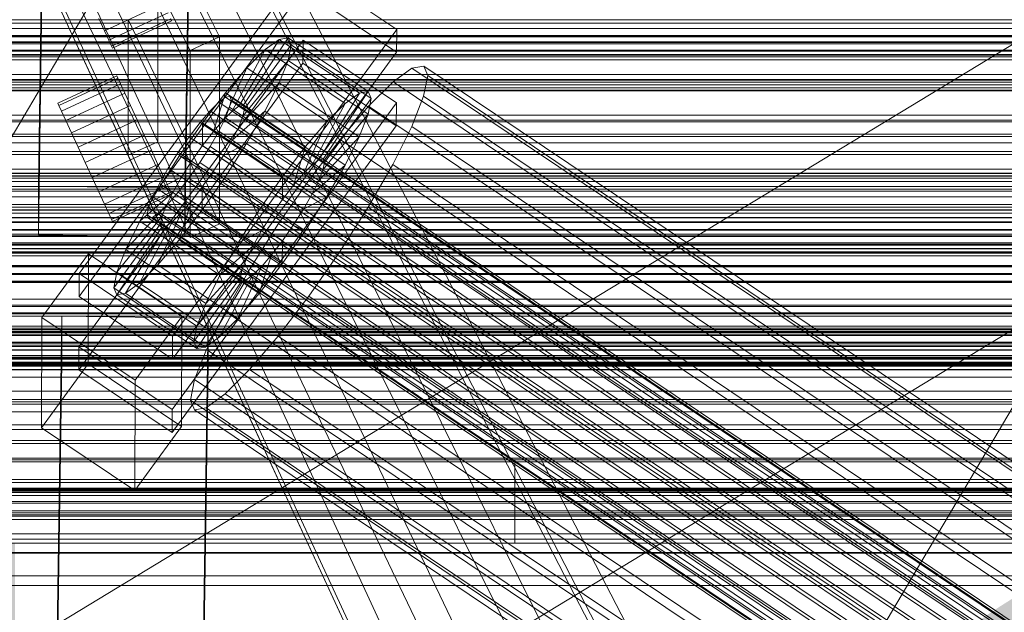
# Model space of a CAD drawing. Header units: millimetres. Extents: x -2233 to 65662, y -50530 to 6847.
# Tile 41 of 256: x -381 to -260, y -34958 to -34886. Entities that reach past the tile are written whole.
import ezdxf

# ---------------------------------------------------------------- set-up
doc = ezdxf.new("R2010")
doc.units = ezdxf.units.MM
for name, color, linetype, lineweight in [('COTAS_O', 1, 'Continuous', 0), ('frontal_briquetadora', 7, 'Continuous', 0), ('frontal_C01', 7, 'Continuous', 0), ('frontal_C02', 7, 'Continuous', 0), ('frontal_C03', 7, 'Continuous', 0), ('frontal_mezcladora', 7, 'Continuous', 0), ('frontal_secador', 7, 'Continuous', 0), ('frontal_tolva-C01', 7, 'Continuous', 0)]:
    doc.layers.add(name, color=color, linetype=linetype, lineweight=lineweight)
doc.dimstyles.new('R19_100', dxfattribs={"dimtxt": 250, "dimasz": 150, "dimexe": 150, "dimexo": 80, "dimgap": 100, "dimtad": 1, "dimtih": 1, "dimtoh": 1, "dimdsep": 46, "dimcen": 0.09, "dimadec": 0, "dimazin": 0, "dimtfac": 1, "dimtdec": 4, "dimtofl": 0, "dimtmove": 0, "dimatfit": 3, "dimfxl": 1, "dimtolj": 1, "dimtzin": 0, "dimarcsym": 0})

# ---------------------------------------------------------------- blocks, each defined once
blk = doc.blocks.new('DIM_R32_41')
at = {"layer": 'COTAS_O'}
for p, q in [((-1850, -34800), (-1850, -35500)), ((-150, -34800), (-150, -35500)), ((-1850, -35500), (-1700, -35455)), ((-150, -35500), (-300, -35455)), ((-150, -35500), (-1850, -35500)), ((-1850, -35500), (-1700, -35545)), ((-150, -35500), (-300, -35545))]:
    blk.add_line(p, q, dxfattribs=at)
blk.add_text('1700 O', height=250, rotation=180, dxfattribs=at).set_placement((-1000, -35600))
blk = doc.blocks.new('DIM_R32_42')
at = {"layer": 'COTAS_O'}
for p, q in [((-650, -33700), (50, -33700)), ((50, -33700), (5, -33850)), ((50, -34900), (50, -33700)), ((50, -33700), (95, -33850)), ((50, -34900), (5, -34750)), ((50, -34900), (95, -34750)), ((-650, -34900), (50, -34900))]:
    blk.add_line(p, q, dxfattribs=at)
blk.add_text('1200 O', height=250, rotation=90, dxfattribs=at).set_placement((-50, -34300))
blk = doc.blocks.new('DIM_R32_43')
at = {"layer": 'COTAS_O'}
for p, q in [((-650, -34200), (-500, -34155)), ((650, -34200), (500, -34155)), ((-650, -34900), (-650, -34200)), ((-650, -34200), (650, -34200)), ((-650, -34200), (-500, -34245)), ((650, -34200), (500, -34245)), ((650, -34900), (650, -34200))]:
    blk.add_line(p, q, dxfattribs=at)
blk.add_text('1300 O', height=250, dxfattribs=at).set_placement((0, -34100))
blk = doc.blocks.new('DIM_R32_45')
at = {"layer": 'COTAS_O'}
for p, q in [((-1480, -35300), (-1330, -35255)), ((490, -35300), (340, -35255)), ((-1480, -36000), (-1480, -35300)), ((-1480, -35300), (490, -35300)), ((-1480, -35300), (-1330, -35345)), ((490, -35300), (340, -35345)), ((490, -36000), (490, -35300))]:
    blk.add_line(p, q, dxfattribs=at)
blk.add_text('1970 O', height=250, dxfattribs=at).set_placement((-495, -35200))
blk = doc.blocks.new('DIM_R32_47')
at = {"layer": 'COTAS_O'}
for p, q in [((-1400, -35300), (-1250, -35255)), ((1400, -35300), (1250, -35255)), ((-1400, -36000), (-1400, -35300)), ((-1400, -35300), (1400, -35300)), ((-1400, -35300), (-1250, -35345)), ((1400, -35300), (1250, -35345)), ((1400, -36000), (1400, -35300))]:
    blk.add_line(p, q, dxfattribs=at)
blk.add_text('2800 O', height=250, dxfattribs=at).set_placement((0, -35200))

msp = doc.modelspace()

# ---------------------------------------------------------------- linework, layer by layer
at = {"layer": 'frontal_briquetadora'}
for p, q in [((-490, -34940), (340, -34940)), ((-490, -34940), (490, -34940)), ((-490, -34940), (-320, -34940)), ((-320, -34950), (-320, -34940)), ((-1330, -34950), (340, -34950)), ((-1330, -34950), (-320, -34950))]:
    msp.add_line(p, q, dxfattribs=at)
at = {"layer": 'frontal_C01'}
for p, q in [((-413.642, -34953.889), (-153.642, -34513.889)), ((-373.501, -34916.826), (-345.969, -34879.114)), ((-345.969, -34879.114), (-334.501, -34886.822)), ((-345.981, -34881.937), (-373.513, -34919.648)), ((-334.513, -34889.644), (-345.981, -34881.937)), ((-334.501, -34886.822), (-362.033, -34924.533)), ((-334.501, -34886.822), (-334.513, -34889.644)), ((-373.539, -34925.858), (-346.008, -34888.147)), ((-353.892, -34896.269), (-348.918, -34888.053)), ((-353.378, -34896.175), (-347.835, -34887.856)), ((-353.205, -34896.591), (-347.47, -34888.735)), ((-348.918, -34888.053), (-350.645, -34889.315)), ((-347.835, -34887.856), (-348.918, -34888.053)), ((-348.918, -34888.053), (-339.088, -34894.66)), ((-347.847, -34890.632), (-347.47, -34888.735)), ((-347.835, -34887.856), (-338.005, -34894.462)), ((-347.47, -34888.735), (-347.835, -34887.856)), ((-347.47, -34888.735), (-337.64, -34895.341)), ((-346.02, -34890.969), (-346.008, -34888.147)), ((-346.008, -34888.147), (-334.539, -34895.854)), ((-362.045, -34927.356), (-334.513, -34889.644)), ((-354.71, -34896.866), (-350.645, -34889.315)), ((-350.645, -34889.315), (-352.899, -34891.554)), ((-350.645, -34889.315), (-340.816, -34895.921)), ((-346.02, -34890.969), (-373.551, -34928.68)), ((-353.384, -34897.49), (-347.847, -34890.632)), ((-348.941, -34893.416), (-347.847, -34890.632)), ((-347.847, -34890.632), (-338.017, -34897.238)), ((-334.551, -34898.677), (-346.02, -34890.969)), ((-331.181, -34891.34), (-332.629, -34891.604)), ((-330.692, -34892.515), (-331.181, -34891.34)), ((-331.181, -34891.34), (-146.872, -35015.209)), ((-355.777, -34897.927), (-352.899, -34891.554)), ((-352.899, -34891.554), (-355.525, -34894.619)), ((-352.899, -34891.554), (-343.069, -34898.161)), ((-332.629, -34891.604), (-334.938, -34893.291)), ((-332.629, -34891.604), (-148.32, -35015.473)), ((-331.197, -34895.051), (-330.692, -34892.515)), ((-330.692, -34892.515), (-146.383, -35016.385)), ((-353.902, -34898.809), (-348.941, -34893.416)), ((-350.678, -34896.899), (-348.941, -34893.416)), ((-348.941, -34893.416), (-339.111, -34900.023)), ((-334.938, -34893.291), (-337.95, -34896.284)), ((-334.938, -34893.291), (-150.629, -35017.16)), ((-355.525, -34894.619), (-358.345, -34898.3)), ((-357.021, -34899.379), (-355.525, -34894.619)), ((-355.017, -34895.074), (-355.53, -34895.168)), ((-355.525, -34894.619), (-345.695, -34901.225)), ((-354.844, -34895.49), (-355.017, -34895.074)), ((-355.017, -34895.074), (-141.218, -35038.762)), ((-339.088, -34894.66), (-344.062, -34902.875)), ((-338.005, -34894.462), (-343.549, -34902.781)), ((-340.816, -34895.921), (-339.088, -34894.66)), ((-339.088, -34894.66), (-338.005, -34894.462)), ((-338.005, -34894.462), (-337.64, -34895.341)), ((-332.659, -34898.773), (-331.197, -34895.051)), ((-331.197, -34895.051), (-146.887, -35018.92)), ((-334.539, -34895.854), (-362.071, -34933.565)), ((-356.348, -34895.765), (-357.415, -34896.826)), ((-355.53, -34895.168), (-356.348, -34895.765)), ((-356.348, -34895.765), (-142.549, -35039.454)), ((-355.53, -34895.168), (-141.731, -35038.856)), ((-355.022, -34896.389), (-354.844, -34895.49)), ((-354.844, -34895.49), (-141.045, -35039.179)), ((-354.71, -34896.866), (-353.892, -34896.269)), ((-353.892, -34896.269), (-353.378, -34896.175)), ((-344.062, -34902.875), (-353.892, -34896.269)), ((-343.549, -34902.781), (-353.378, -34896.175)), ((-353.378, -34896.175), (-353.205, -34896.591)), ((-340.816, -34895.921), (-344.88, -34903.473)), ((-337.64, -34895.341), (-343.376, -34903.198)), ((-343.069, -34898.161), (-340.816, -34895.921)), ((-337.95, -34896.284), (-341.461, -34900.381)), ((-337.64, -34895.341), (-338.017, -34897.238)), ((-337.95, -34896.284), (-153.641, -35020.154)), ((-334.539, -34895.854), (-334.551, -34898.677)), ((-357.415, -34896.826), (-358.659, -34898.277)), ((-357.415, -34896.826), (-143.617, -35040.514)), ((-355.777, -34897.927), (-354.71, -34896.866)), ((-355.541, -34897.708), (-355.022, -34896.389)), ((-355.022, -34896.389), (-141.224, -35040.077)), ((-354.725, -34900.459), (-350.678, -34896.899)), ((-344.88, -34903.473), (-354.71, -34896.866)), ((-353.384, -34897.49), (-353.902, -34898.809)), ((-353.205, -34896.591), (-353.384, -34897.49)), ((-343.554, -34904.096), (-353.384, -34897.49)), ((-343.376, -34903.198), (-353.205, -34896.591)), ((-352.938, -34900.843), (-350.678, -34896.899)), ((-350.678, -34896.899), (-340.848, -34903.506)), ((-338.017, -34897.238), (-343.554, -34904.096)), ((-338.017, -34897.238), (-339.111, -34900.023)), ((-362.083, -34936.388), (-334.551, -34898.677)), ((-358.345, -34898.3), (-361.166, -34902.346)), ((-358.659, -34898.277), (-359.995, -34900.021)), ((-358.659, -34898.277), (-144.861, -35041.966)), ((-358.345, -34898.3), (-358.357, -34901.122)), ((-348.515, -34904.906), (-358.345, -34898.3)), ((-357.021, -34899.379), (-355.777, -34897.927)), ((-356.363, -34899.358), (-355.541, -34897.708)), ((-345.947, -34904.533), (-355.777, -34897.927)), ((-355.541, -34897.708), (-141.742, -35041.396)), ((-343.069, -34898.161), (-345.947, -34904.533)), ((-345.695, -34901.225), (-343.069, -34898.161)), ((-358.357, -34901.122), (-357.021, -34899.379)), ((-357.434, -34901.226), (-356.363, -34899.358)), ((-347.191, -34905.985), (-357.021, -34899.379)), ((-356.363, -34899.358), (-142.565, -35043.046)), ((-353.902, -34898.809), (-354.725, -34900.459)), ((-344.073, -34905.415), (-353.902, -34898.809)), ((-334.981, -34903.43), (-332.659, -34898.773)), ((-332.659, -34898.773), (-148.35, -35022.643)), ((-359.995, -34900.021), (-361.332, -34901.938)), ((-146.196, -35043.709), (-359.995, -34900.021)), ((-359.693, -34903.039), (-358.357, -34901.122)), ((-358.357, -34901.122), (-348.527, -34907.728)), ((-354.725, -34900.459), (-355.796, -34902.327)), ((-355.796, -34902.327), (-352.938, -34900.843)), ((-355.569, -34904.979), (-352.938, -34900.843)), ((-344.895, -34907.065), (-354.725, -34900.459)), ((-352.938, -34900.843), (-343.108, -34907.449)), ((-341.461, -34900.381), (-345.231, -34905.302)), ((-339.111, -34900.023), (-344.073, -34905.415)), ((-341.461, -34900.381), (-157.152, -35024.25)), ((-339.111, -34900.023), (-340.848, -34903.506)), ((-361.166, -34902.346), (-363.797, -34906.482)), ((-361.332, -34901.938), (-362.578, -34903.897)), ((-361.332, -34901.938), (-147.533, -35045.626)), ((-359.693, -34903.039), (-361.166, -34902.346)), ((-361.166, -34902.346), (-351.336, -34908.952)), ((-358.68, -34903.185), (-357.434, -34901.226)), ((-357.434, -34901.226), (-143.635, -35044.914)), ((-355.796, -34902.327), (-357.042, -34904.286)), ((-345.966, -34908.933), (-355.796, -34902.327)), ((-348.515, -34904.906), (-345.695, -34901.225)), ((-345.695, -34901.225), (-347.191, -34905.985)), ((-360.939, -34904.998), (-359.693, -34903.039)), ((-360.017, -34905.102), (-358.68, -34903.185)), ((-349.863, -34909.645), (-359.693, -34903.039)), ((-358.68, -34903.185), (-144.881, -35046.873)), ((-344.88, -34903.473), (-345.947, -34904.533)), ((-340.848, -34903.506), (-344.895, -34907.065)), ((-344.062, -34902.875), (-344.88, -34903.473)), ((-343.549, -34902.781), (-344.062, -34902.875)), ((-343.554, -34904.096), (-343.376, -34903.198)), ((-343.376, -34903.198), (-343.549, -34902.781)), ((-340.848, -34903.506), (-343.108, -34907.449)), ((-338.003, -34908.702), (-334.981, -34903.43)), ((-334.981, -34903.43), (-150.672, -35027.299)), ((-362.578, -34903.897), (-363.648, -34905.765)), ((-362.578, -34903.897), (-148.779, -35047.585)), ((-357.042, -34904.286), (-358.378, -34906.203)), ((-357.042, -34904.286), (-355.569, -34904.979)), ((-347.212, -34910.892), (-357.042, -34904.286)), ((-345.947, -34904.533), (-347.191, -34905.985)), ((-344.073, -34905.415), (-343.554, -34904.096)), ((-363.648, -34905.765), (-364.471, -34907.415)), ((-360.939, -34904.998), (-363.797, -34906.482)), ((-363.648, -34905.765), (-149.85, -35049.453)), ((-362.01, -34906.866), (-360.939, -34904.998)), ((-361.352, -34906.845), (-360.017, -34905.102)), ((-351.109, -34911.604), (-360.939, -34904.998)), ((-360.017, -34905.102), (-146.218, -35048.79)), ((-358.39, -34909.025), (-355.569, -34904.979)), ((-355.569, -34904.979), (-345.739, -34911.585)), ((-351.336, -34908.952), (-348.515, -34904.906)), ((-345.231, -34905.302), (-349.002, -34910.711)), ((-348.527, -34907.728), (-348.515, -34904.906)), ((-160.922, -35029.171), (-345.231, -34905.302)), ((-344.895, -34907.065), (-344.073, -34905.415)), ((-363.797, -34906.482), (-366.057, -34910.426)), ((-362.01, -34906.866), (-366.057, -34910.426)), ((-363.797, -34906.482), (-353.967, -34913.088)), ((-362.833, -34908.516), (-362.01, -34906.866)), ((-362.596, -34908.297), (-361.352, -34906.845)), ((-352.18, -34913.472), (-362.01, -34906.866)), ((-361.352, -34906.845), (-147.554, -35050.533)), ((-358.378, -34906.203), (-359.714, -34907.946)), ((-358.378, -34906.203), (-358.39, -34909.025)), ((-348.548, -34912.809), (-358.378, -34906.203)), ((-347.191, -34905.985), (-348.527, -34907.728)), ((-345.966, -34908.933), (-344.895, -34907.065)), ((-364.471, -34907.415), (-364.989, -34908.734)), ((-364.471, -34907.415), (-150.672, -35051.103)), ((-363.664, -34909.357), (-362.596, -34908.297)), ((-362.596, -34908.297), (-148.798, -35051.985)), ((-359.714, -34907.946), (-361.21, -34912.706)), ((-359.714, -34907.946), (-360.958, -34909.398)), ((-349.884, -34914.552), (-359.714, -34907.946)), ((-348.527, -34907.728), (-349.863, -34909.645)), ((-343.108, -34907.449), (-345.966, -34908.933)), ((-343.108, -34907.449), (-345.739, -34911.585)), ((-362.833, -34908.516), (-367.794, -34913.908)), ((-364.989, -34908.734), (-365.168, -34909.632)), ((-364.989, -34908.734), (-151.191, -35052.422)), ((-364.482, -34909.955), (-363.664, -34909.357)), ((-360.958, -34909.398), (-363.836, -34915.77)), ((-363.664, -34909.357), (-149.865, -35053.046)), ((-363.351, -34909.835), (-362.833, -34908.516)), ((-353.003, -34915.122), (-362.833, -34908.516)), ((-360.958, -34909.398), (-362.025, -34910.458)), ((-361.21, -34912.706), (-358.39, -34909.025)), ((-351.128, -34916.004), (-360.958, -34909.398)), ((-358.39, -34909.025), (-348.56, -34915.632)), ((-353.967, -34913.088), (-351.336, -34908.952)), ((-351.336, -34908.952), (-349.863, -34909.645)), ((-347.212, -34910.892), (-345.966, -34908.933)), ((-341.52, -34914.231), (-338.003, -34908.702)), ((-338.003, -34908.702), (-153.694, -35032.571)), ((-363.53, -34910.733), (-369.265, -34918.59)), ((-363.351, -34909.835), (-368.888, -34916.693)), ((-366.057, -34910.426), (-367.794, -34913.908)), ((-362.025, -34910.458), (-366.09, -34918.01)), ((-366.057, -34910.426), (-356.228, -34917.032)), ((-365.168, -34909.632), (-364.995, -34910.049)), ((-365.168, -34909.632), (-151.369, -35053.32)), ((-364.995, -34910.049), (-364.482, -34909.955)), ((-364.995, -34910.049), (-151.196, -35053.737)), ((-364.482, -34909.955), (-150.683, -35053.643)), ((-363.53, -34910.733), (-363.351, -34909.835)), ((-363.357, -34911.15), (-363.53, -34910.733)), ((-353.7, -34917.34), (-363.53, -34910.733)), ((-353.521, -34916.441), (-363.351, -34909.835)), ((-362.025, -34910.458), (-362.843, -34911.056)), ((-352.196, -34917.065), (-362.025, -34910.458)), ((-349.002, -34910.711), (-352.519, -34916.24)), ((-349.863, -34909.645), (-351.109, -34911.604)), ((-349.002, -34910.711), (-164.693, -35034.58)), ((-363.357, -34911.15), (-368.9, -34919.469)), ((-362.843, -34911.056), (-367.817, -34919.271)), ((-362.843, -34911.056), (-363.357, -34911.15)), ((-353.527, -34917.756), (-363.357, -34911.15)), ((-353.014, -34917.662), (-362.843, -34911.056)), ((-353.967, -34913.088), (-351.109, -34911.604)), ((-351.109, -34911.604), (-352.18, -34913.472)), ((-345.739, -34911.585), (-348.56, -34915.632)), ((-348.548, -34912.809), (-347.212, -34910.892)), ((-345.739, -34911.585), (-347.212, -34910.892)), ((-363.836, -34915.77), (-361.21, -34912.706)), ((-361.21, -34912.706), (-351.38, -34919.312)), ((-356.228, -34917.032), (-353.967, -34913.088)), ((-349.884, -34914.552), (-348.548, -34912.809)), ((-348.56, -34915.632), (-348.548, -34912.809)), ((-378.086, -34922.264), (-372.35, -34914.408)), ((-372.408, -34927.956), (-372.35, -34914.408)), ((-372.35, -34914.408), (-360.882, -34922.115)), ((-367.794, -34913.908), (-368.888, -34916.693)), ((-367.794, -34913.908), (-357.964, -34920.515)), ((-356.228, -34917.032), (-352.18, -34913.472)), ((-352.18, -34913.472), (-353.003, -34915.122)), ((-345.291, -34919.64), (-341.52, -34914.231)), ((-341.52, -34914.231), (-157.211, -35038.1)), ((-357.964, -34920.515), (-353.003, -34915.122)), ((-353.003, -34915.122), (-353.521, -34916.441)), ((-351.38, -34919.312), (-349.884, -34914.552)), ((-348.56, -34915.632), (-351.38, -34919.312)), ((-351.128, -34916.004), (-349.884, -34914.552)), ((-373.501, -34916.826), (-373.513, -34919.648)), ((-362.033, -34924.533), (-373.501, -34916.826)), ((-368.888, -34916.693), (-369.265, -34918.59)), ((-368.888, -34916.693), (-359.058, -34923.299)), ((-366.09, -34918.01), (-363.836, -34915.77)), ((-363.836, -34915.77), (-354.006, -34922.377)), ((-359.058, -34923.299), (-353.521, -34916.441)), ((-352.519, -34916.24), (-355.541, -34921.512)), ((-354.006, -34922.377), (-351.128, -34916.004)), ((-353.521, -34916.441), (-353.7, -34917.34)), ((-352.519, -34916.24), (-168.21, -35040.109)), ((-352.196, -34917.065), (-351.128, -34916.004)), ((-367.817, -34919.271), (-366.09, -34918.01)), ((-366.09, -34918.01), (-356.26, -34924.616)), ((-359.436, -34925.196), (-353.7, -34917.34)), ((-359.07, -34926.075), (-353.527, -34917.756)), ((-357.987, -34925.878), (-353.014, -34917.662)), ((-357.964, -34920.515), (-356.228, -34917.032)), ((-356.26, -34924.616), (-352.196, -34917.065)), ((-353.7, -34917.34), (-353.527, -34917.756)), ((-353.527, -34917.756), (-353.014, -34917.662)), ((-353.014, -34917.662), (-352.196, -34917.065)), ((-369.265, -34918.59), (-368.9, -34919.469)), ((-369.265, -34918.59), (-359.436, -34925.196)), ((-368.9, -34919.469), (-367.817, -34919.271)), ((-367.817, -34919.271), (-357.987, -34925.878)), ((-373.513, -34919.648), (-362.045, -34927.356)), ((-368.9, -34919.469), (-359.07, -34926.075)), ((-351.38, -34919.312), (-354.006, -34922.377)), ((-349.061, -34924.561), (-345.291, -34919.64)), ((-345.291, -34919.64), (-160.982, -35043.509)), ((-359.058, -34923.299), (-357.964, -34920.515)), ((-355.541, -34921.512), (-357.863, -34926.168)), ((-355.541, -34921.512), (-171.232, -35045.381)), ((-378.512, -35116.466), (-375.644, -34922.091)), ((-378.086, -34922.264), (-378.143, -34935.812)), ((-366.618, -34929.972), (-378.086, -34922.264)), ((-375.644, -34927.736), (-375.644, -34922.091)), ((-375.644, -34922.091), (-357.646, -34922.335)), ((-360.882, -34922.115), (-366.618, -34929.972)), ((-360.882, -34922.115), (-360.939, -34935.663)), ((-357.646, -34922.335), (-360.514, -35116.711)), ((-357.646, -34922.335), (-357.646, -34927.98)), ((-354.006, -34922.377), (-356.26, -34924.616)), ((-359.436, -34925.196), (-359.058, -34923.299)), ((-362.045, -34927.356), (-362.033, -34924.533)), ((-359.07, -34926.075), (-359.436, -34925.196)), ((-356.26, -34924.616), (-357.987, -34925.878)), ((-352.572, -34928.657), (-349.061, -34924.561)), ((-349.061, -34924.561), (-164.752, -35048.43)), ((-373.539, -34925.858), (-373.551, -34928.68)), ((-362.071, -34933.565), (-373.539, -34925.858)), ((-357.863, -34926.168), (-359.326, -34929.891)), ((-357.987, -34925.878), (-359.07, -34926.075)), ((-357.863, -34926.168), (-173.554, -35050.037)), ((-378.512, -35122.112), (-375.644, -34927.736)), ((-357.646, -34927.98), (-375.644, -34927.736)), ((-372.408, -34927.956), (-378.143, -34935.812)), ((-373.551, -34928.68), (-362.083, -34936.388)), ((-360.939, -34935.663), (-372.408, -34927.956)), ((-360.514, -35122.356), (-357.646, -34927.98)), ((-355.584, -34931.651), (-352.572, -34928.657)), ((-352.572, -34928.657), (-168.263, -35052.527)), ((-366.675, -34943.52), (-366.618, -34929.972)), ((-359.326, -34929.891), (-359.83, -34932.426)), ((-359.326, -34929.891), (-175.016, -35053.76)), ((-450, -34932.328), (450, -34932.328)), ((-359.83, -34932.426), (-359.341, -34933.602)), ((-359.83, -34932.426), (-175.521, -35056.296)), ((-357.893, -34933.337), (-355.584, -34931.651)), ((-355.584, -34931.651), (-171.275, -35055.52)), ((-362.083, -34936.388), (-362.071, -34933.565)), ((-359.341, -34933.602), (-357.893, -34933.337)), ((-359.341, -34933.602), (-175.032, -35057.471)), ((-357.893, -34933.337), (-173.584, -35057.207)), ((-378.143, -34935.812), (-366.675, -34943.52)), ((-366.675, -34943.52), (-360.939, -34935.663)), ((450, -34943.619), (-450, -34943.619))]:
    msp.add_line(p, q, dxfattribs=at)
at = {"layer": 'frontal_C02'}
for p, q in [((-378.512, -34906.121), (-375.644, -34712.717)), ((-357.646, -34712.96), (-360.514, -34906.365)), ((-378.512, -34912.083), (-375.644, -34718.678)), ((-360.514, -34912.326), (-357.646, -34718.921)), ((-446.358, -35250.643), (-186.358, -34810.643)), ((-425, -34900.768), (425, -34900.768)), ((-360.514, -34906.365), (-378.512, -34906.121)), ((-378.512, -34906.121), (-378.512, -34912.083)), ((-360.514, -34912.326), (-360.514, -34906.365)), ((425, -34912.223), (-425, -34912.223)), ((-378.512, -34912.083), (-360.514, -34912.326)), ((425, -34915.909), (-425, -34915.909)), ((-425, -34927.364), (425, -34927.364)), ((-450, -34949.495), (450, -34949.495))]:
    msp.add_line(p, q, dxfattribs=at)
at = {"layer": 'frontal_C03'}
for p, q in [((-1422.787, -35595.6), (1407.213, -33876.74)), ((-1407.213, -35621.241), (1422.787, -33902.381)), ((1250, -34885.66), (-1250, -34885.66)), ((1250, -34886.046), (-1250, -34886.046)), ((1250, -34886.712), (-1250, -34886.712)), ((-1250, -34887.644), (1250, -34887.644)), ((1250, -34888.358), (-1250, -34888.358)), ((1250, -34888.444), (-1250, -34888.444)), ((1250, -34888.586), (-1250, -34888.586)), ((1250, -34889.518), (-1250, -34889.518)), ((1250, -34890.184), (-1250, -34890.184)), ((1250, -34890.57), (-1250, -34890.57)), ((1250, -34893.056), (-1250, -34893.056)), ((1250, -34893.301), (-1250, -34893.301)), ((1250, -34894.314), (-1250, -34894.314)), ((1250, -34894.381), (-1250, -34894.381)), ((1250, -34897.985), (-1250, -34897.985)), ((1250, -34898.176), (-1250, -34898.176)), ((1250, -34901.824), (-1250, -34901.824)), ((1250, -34902.19), (-1250, -34902.19)), ((1250, -34904.494), (-1250, -34904.494)), ((1250, -34904.834), (-1250, -34904.834)), ((1250, -34904.88), (-1250, -34904.88)), ((1250, -34905.12), (-1250, -34905.12)), ((1250, -34905.546), (-1250, -34905.546)), ((-1250, -34906.478), (1250, -34906.478)), ((1250, -34907.42), (-1250, -34907.42)), ((1250, -34908.352), (-1250, -34908.352)), ((1496, -34909.045), (-1496, -34909.045)), ((1496, -34909.072), (-1496, -34909.072)), ((1250, -34909.018), (-1250, -34909.018)), ((1250, -34909.404), (-1250, -34909.404)), ((1496, -34909.964), (-1496, -34909.964)), ((1496, -34909.991), (-1496, -34909.991)), ((1496, -34910.514), (-1496, -34910.514)), ((1496, -34910.59), (-1496, -34910.59)), ((1496, -34911.432), (-1496, -34911.432)), ((1496, -34911.509), (-1496, -34911.509)), ((1496, -34913.254), (-1496, -34913.254)), ((1496, -34913.368), (-1496, -34913.368)), ((1496, -34914.172), (-1496, -34914.172)), ((1496, -34914.287), (-1496, -34914.287)), ((1250, -34913.326), (-1250, -34913.326)), ((-1250, -34913.758), (1250, -34913.758)), ((1250, -34913.821), (-1250, -34913.821)), ((-1250, -34914.158), (1250, -34914.158)), ((1496, -34916.848), (-1496, -34916.848)), ((-1496, -34916.983), (1496, -34916.983)), ((1496, -34917.767), (-1496, -34917.767)), ((-1496, -34917.902), (1496, -34917.902)), ((1496, -34920.75), (-1496, -34920.75)), ((1496, -34920.885), (-1496, -34920.885)), ((1496, -34921.668), (-1496, -34921.668)), ((1496, -34921.803), (-1496, -34921.803)), ((1250, -34923.328), (-1250, -34923.328)), ((1250, -34923.575), (-1250, -34923.575)), ((1250, -34923.714), (-1250, -34923.714)), ((1250, -34923.912), (-1250, -34923.912)), ((1496, -34924.365), (-1496, -34924.365)), ((1496, -34924.479), (-1496, -34924.479)), ((1496, -34925.283), (-1496, -34925.283)), ((1250, -34924.38), (-1250, -34924.38)), ((-1250, -34925.312), (1250, -34925.312)), ((1496, -34925.398), (-1496, -34925.398)), ((1250, -34925.812), (-1250, -34925.812)), ((1250, -34926.244), (-1250, -34926.244)), ((1250, -34926.254), (-1250, -34926.254)), ((1496, -34927.143), (-1496, -34927.143)), ((1496, -34927.219), (-1496, -34927.219)), ((1250, -34927.186), (-1250, -34927.186)), ((1496, -34928.061), (-1496, -34928.061)), ((1496, -34928.138), (-1496, -34928.138)), ((1496, -34928.661), (-1496, -34928.661)), ((1496, -34928.687), (-1496, -34928.687)), ((1250, -34927.852), (-1250, -34927.852)), ((1250, -34928.238), (-1250, -34928.238)), ((1496, -34929.579), (-1496, -34929.579)), ((1496, -34929.606), (-1496, -34929.606)), ((1250, -34932.612), (-1250, -34932.612)), ((1250, -34932.898), (-1250, -34932.898)), ((1250, -34937.38), (-1250, -34937.38)), ((1250, -34937.746), (-1250, -34937.746)), ((1250, -34939.557), (-1250, -34939.557)), ((1250, -34939.748), (-1250, -34939.748)), ((1250, -34942.162), (-1250, -34942.162)), ((1250, -34942.548), (-1250, -34942.548)), ((1250, -34943.214), (-1250, -34943.214)), ((1250, -34943.352), (-1250, -34943.352)), ((1250, -34943.419), (-1250, -34943.419)), ((-1250, -34944.146), (1250, -34944.146)), ((1250, -34945.088), (-1250, -34945.088)), ((1250, -34946.02), (-1250, -34946.02)), ((1250, -34946.269), (-1250, -34946.269)), ((1250, -34946.514), (-1250, -34946.514)), ((1250, -34946.686), (-1250, -34946.686)), ((1250, -34947.072), (-1250, -34947.072)), ((1250, -34951.126), (-1250, -34951.126)), ((1250, -34951.212), (-1250, -34951.212))]:
    msp.add_line(p, q, dxfattribs=at)
at = {"layer": 'frontal_mezcladora'}
for p, q in [((-750, -34900), (750, -34900)), ((-600, -34900), (600, -34900)), ((-750, -34910.5), (750, -34910.5))]:
    msp.add_line(p, q, dxfattribs=at)
at = {"layer": 'frontal_secador'}
for p, q in [((-1250, -34887.588), (1250, -34887.588)), ((1250, -34887.611), (-1250, -34887.611)), ((1250, -34887.728), (-1250, -34887.728)), ((-1250, -34889.387), (1250, -34889.387)), ((1250, -34889.918), (-1250, -34889.918)), ((-1250, -34890), (1250, -34890)), ((1250, -34890.588), (-1250, -34890.588)), ((1250, -34892.387), (-1250, -34892.387)), ((1250, -34893), (-1250, -34893)), ((-1250, -34893.65), (1250, -34893.65)), ((-1250, -34894), (1250, -34894)), ((1250, -34897.382), (-1250, -34897.382)), ((1250, -34898), (-1250, -34898)), ((1250, -34899.689), (-1250, -34899.689)), ((1250, -34904), (-1250, -34904)), ((1250, -34904.545), (-1250, -34904.545)), ((1250, -34906.144), (-1250, -34906.144)), ((1250, -34906.709), (-1250, -34906.709)), ((1250, -34908.686), (-1250, -34908.686)), ((1320, -34912), (-1320, -34912)), ((1250, -34912), (-1250, -34912)), ((1320, -34912.273), (-1320, -34912.273)), ((1320, -34913.072), (-1320, -34913.072)), ((1320, -34914.343), (-1320, -34914.343)), ((1250, -34914.651), (-1250, -34914.651)), ((1320, -34916), (-1320, -34916)), ((1250, -34915.859), (-1250, -34915.859)), ((1320, -34917.929), (-1320, -34917.929)), ((-1320, -34920), (1320, -34920)), ((-1250, -34920), (1250, -34920)), ((1320, -34922.071), (-1320, -34922.071)), ((1320, -34924), (-1320, -34924)), ((1250, -34924.141), (-1250, -34924.141)), ((1320, -34925.657), (-1320, -34925.657)), ((1320, -34926.928), (-1320, -34926.928)), ((1320, -34927.727), (-1320, -34927.727)), ((1250, -34927.285), (-1250, -34927.285)), ((1320, -34928), (-1320, -34928)), ((1250, -34928), (-1250, -34928)), ((1250, -34931.314), (-1250, -34931.314)), ((1250, -34933.856), (-1250, -34933.856)), ((1250, -34935.455), (-1250, -34935.455)), ((1250, -34936), (-1250, -34936)), ((1360, -34943.5), (-1360, -34943.5)), ((1250, -34943.75), (-1250, -34943.75)), ((1360, -34944.863), (-1360, -34944.863)), ((1360, -34948.859), (-1360, -34948.859)), ((-1250, -34950), (1250, -34950)), ((-1245, -34950), (1245, -34950)), ((1245, -34954), (-1245, -34954)), ((1360, -34955.216), (-1360, -34955.216))]:
    msp.add_line(p, q, dxfattribs=at)
at = {"layer": 'frontal_tolva-C01'}
for p, q in [((-225, -35124.573), (-600, -34398.584)), ((-600, -34398.876), (-225, -35209.05)), ((-600, -34400), (-225, -35125.989)), ((-225, -35210.174), (-600, -34400)), ((-356.25, -34887.762), (-506.25, -34587.601)), ((-509.88, -34589.281), (-359.88, -34889.442)), ((-506.25, -34596.44), (-356.25, -34910.744)), ((-359.88, -34912.424), (-509.88, -34598.12)), ((-363.864, -34900.642), (-491.364, -34625.183)), ((-495, -34626.849), (-367.5, -34902.308)), ((-363.935, -34848.309), (-221.435, -35124.185)), ((-225, -35125.989), (-367.5, -34850.113)), ((-221.435, -35151.124), (-363.935, -34865.011)), ((-363.889, -34865.104), (-221.389, -35151.217)), ((-225, -35152.928), (-367.5, -34866.815)), ((-363.129, -34883.635), (-370.389, -34886.995)), ((-221.389, -35181.523), (-363.889, -34883.894)), ((-363.864, -34883.94), (-363.864, -34900.642)), ((-363.854, -34900.672), (-363.854, -34883.97)), ((-363.854, -34883.97), (-221.354, -35181.599)), ((-362.595, -34884.789), (-369.855, -34888.149)), ((-371.085, -34885.492), (-370.389, -34886.995)), ((-362.259, -34885.514), (-369.519, -34888.875)), ((-362.145, -34885.761), (-369.405, -34889.122)), ((-367.5, -34902.308), (-367.5, -34885.606)), ((-225, -35183.235), (-367.5, -34885.606)), ((-362.259, -34885.514), (-362.145, -34885.761)), ((-370.389, -34886.995), (-369.855, -34888.149)), ((-356.25, -34887.762), (-359.88, -34889.442)), ((-356.25, -34910.744), (-356.25, -34887.762)), ((-369.855, -34888.149), (-369.519, -34888.875)), ((-369.519, -34888.875), (-369.405, -34889.122)), ((-359.88, -34889.442), (-359.88, -34912.424)), ((-368.865, -34892.557), (-376.125, -34895.918)), ((-368.751, -34892.805), (-368.865, -34892.557)), ((-368.751, -34892.805), (-376.011, -34896.165)), ((-368.415, -34893.53), (-375.675, -34896.89)), ((-368.415, -34893.53), (-368.751, -34892.805)), ((-367.881, -34894.684), (-368.415, -34893.53)), ((-367.881, -34894.684), (-375.141, -34898.044)), ((-367.185, -34896.187), (-367.881, -34894.684)), ((-376.011, -34896.165), (-376.125, -34895.918)), ((-375.675, -34896.89), (-376.011, -34896.165)), ((-367.185, -34896.187), (-374.445, -34899.548)), ((-366.375, -34897.938), (-367.185, -34896.187)), ((-375.141, -34898.044), (-375.675, -34896.89)), ((-374.445, -34899.548), (-375.141, -34898.044)), ((-366.375, -34897.938), (-373.635, -34901.299)), ((-366.375, -34897.938), (-365.505, -34899.817)), ((-373.635, -34901.299), (-374.445, -34899.548)), ((-372.765, -34903.178), (-365.505, -34899.817)), ((-365.505, -34899.817), (-364.635, -34901.696)), ((-367.5, -34902.308), (-363.864, -34900.642)), ((-363.854, -34900.672), (-367.5, -34902.308)), ((-221.354, -35208.538), (-363.854, -34900.672)), ((-372.765, -34903.178), (-373.635, -34901.299)), ((-364.635, -34901.696), (-371.895, -34905.057)), ((-367.5, -34902.308), (-225, -35210.174)), ((-364.635, -34901.696), (-363.825, -34903.447)), ((-372.765, -34903.178), (-371.895, -34905.057)), ((-363.825, -34903.447), (-371.085, -34906.808)), ((-363.825, -34903.447), (-363.129, -34904.951)), ((-371.895, -34905.057), (-371.085, -34906.808)), ((-363.129, -34904.951), (-370.389, -34908.311)), ((-363.129, -34904.951), (-362.595, -34906.104)), ((-371.085, -34906.808), (-370.389, -34908.311)), ((-362.595, -34906.104), (-369.855, -34909.465)), ((-362.259, -34906.83), (-369.519, -34910.19)), ((-362.145, -34907.077), (-369.405, -34910.438)), ((-362.595, -34906.104), (-362.259, -34906.83)), ((-362.259, -34906.83), (-362.145, -34907.077)), ((-370.389, -34908.311), (-369.855, -34909.465)), ((-369.855, -34909.465), (-369.519, -34910.19)), ((-369.519, -34910.19), (-369.405, -34910.438)), ((-356.25, -34910.744), (-359.88, -34912.424))]:
    msp.add_line(p, q, dxfattribs=at)

# ---------------------------------------------------------------- dimensions: what is measured, and where the dimension line sits
at = {"layer": 'COTAS_O'}
for p1, p2, distance, picture, middle in [((-650, -34900), (-650, -33700), -700, 'DIM_R32_42', (50, -34300)), ((-650, -34900), (650, -34900), 700, 'DIM_R32_43', (0, -34200)), ((-150, -34800), (-1850, -34800), 700, 'DIM_R32_41', (-1000, -35500)), ((-1480, -36000), (490, -36000), 700, 'DIM_R32_45', (-495, -35300)), ((-1400, -36000), (1400, -36000), 700, 'DIM_R32_47', (0, -35300))]:
    dim = msp.add_aligned_dim(p1=p1, p2=p2, distance=distance, text='<> O', dimstyle='R19_100', dxfattribs=at)
    dim.commit()
    dim.dimension.update_dxf_attribs({"geometry": picture, "text_midpoint": middle})

doc.saveas('drawing.dxf')
